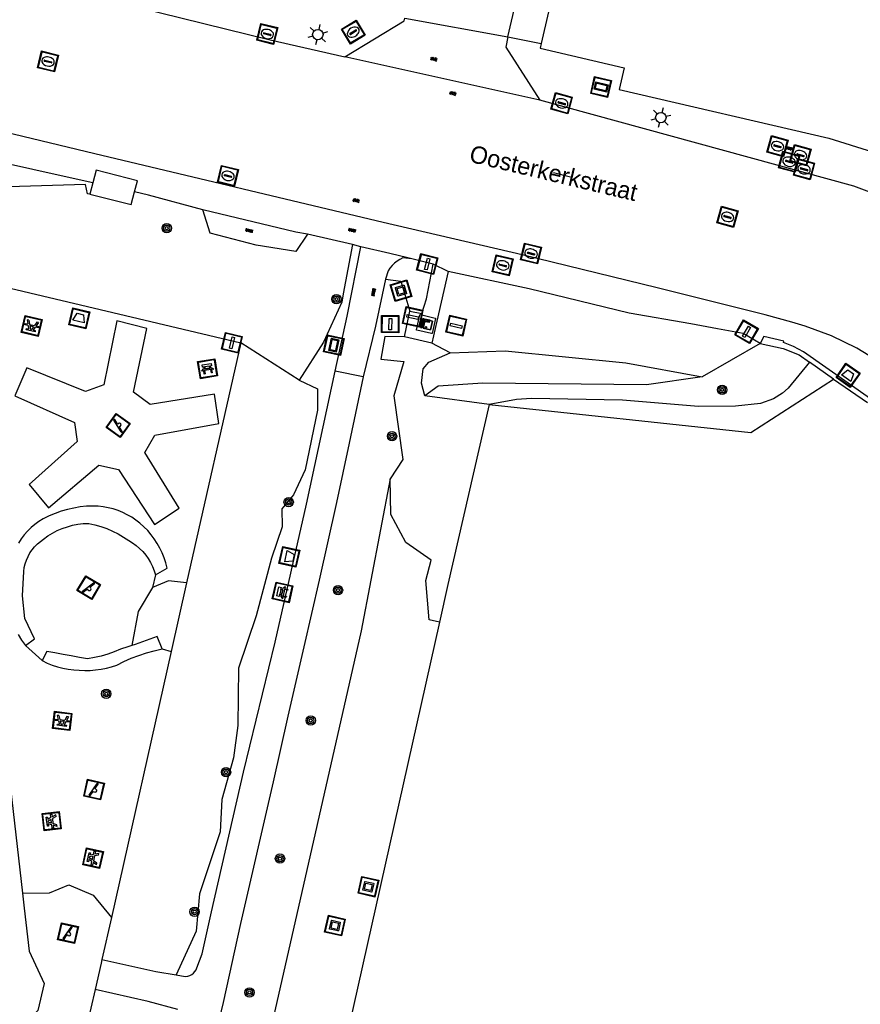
# Model space of a CAD drawing. Header units: metres. Extents: x 93870 to 95789, y 463036 to 464040.
# Tile 210 of 256: x 94529 to 94577, y 463694 to 463751. Entities that reach past the tile are written whole.
import ezdxf
from ezdxf.enums import TextEntityAlignment as Align

# ---------------------------------------------------------------- set-up
doc = ezdxf.new("R2010")
doc.units = ezdxf.units.M
doc.header["$LTSCALE"] = 25.4
for name, color, linetype in [('B_BEBOUWINGSGRENS_0', 1, 'Continuous'), ('B_OPSTAL_0', 1, 'Continuous'), ('G_GRENS_ALGEMEEN_0', 7, 'Continuous'), ('Q_AFVALBAK_0', 7, 'Continuous'), ('Q_BANK_0', 7, 'Continuous'), ('Q_BOOM_0', 3, 'Continuous'), ('Q_DAMWAND_0', 6, 'Continuous'), ('Q_GASKAST_0', 7, 'Continuous'), ('Q_INFORMATIEBORD_0', 7, 'Continuous'), ('Q_INSPECTIE_OF_RIOOLPUT_0', 253, 'Continuous'), ('Q_KOLK_0', 254, 'Continuous'), ('Q_KUNSTOBJECT_0', 7, 'Continuous'), ('Q_LICHTMAST_0', 2, 'Continuous'), ('Q_PICKNICKTAFEL_0', 7, 'Continuous'), ('Q_SPEELVOORZIENING_0', 45, 'Continuous'), ('Q_VERKEERSBORDPAAL_0', 40, 'Continuous'), ('Q_VLAGGENMAST_0', 191, 'Continuous'), ('Q_WATERLEIDINGPUT_0', 5, 'Continuous'), ('Q_WEGWIJZER_0', 7, 'Continuous'), ('Q_ZAND_ZOUTBAK_0', 7, 'Continuous'), ('S_GBKN_SYMBOOL_GV_GROOT_0', 7, 'Continuous'), ('S_GBKN_SYMBOOL_OV_GROOT_0', 7, 'Continuous'), ('T_CULTUURGRENS_0', 76, 'Continuous'), ('T_HEK_0', 57, 'Continuous'), ('V_WEGGRENS_0', 7, 'Continuous'), ('W_WATERGRENS_0', 5, 'Continuous'), ('Z_STRAATNAAM_0', 252, 'Continuous')]:
    doc.layers.add(name, color=color, linetype=linetype)
doc.layers.add('Q_PAAL_STEEN_0', color=7, linetype='Continuous', true_color=0xa97373)

# ---------------------------------------------------------------- blocks, each defined once
blk = doc.blocks.new('Q_AFVALBAK')
for points in [[(-0.5, 0.5), (0.5, 0.5), (0.5, -0.5), (-0.5, -0.5)], [(-0.336, 0.197), (0.331, 0.197), (0.19, -0.251), (-0.196, -0.251)]]:
    blk.add_lwpolyline(points, close=True)
blk.add_lwpolyline([(-0.442, 0.464), (0.438, 0.464, -0.414214), (0.459, 0.442), (0.459, -0.437, -0.414214), (0.438, -0.459), (-0.442, -0.459, -0.414214), (-0.463, -0.437), (-0.463, 0.442), (-0.463, 0.444), (-0.463, 0.446), (-0.463, 0.448), (-0.462, 0.45), (-0.461, 0.451), (-0.46, 0.453), (-0.459, 0.455), (-0.458, 0.456), (-0.457, 0.457), (-0.456, 0.459), (-0.454, 0.46), (-0.453, 0.461), (-0.451, 0.462), (-0.449, 0.462), (-0.447, 0.463), (-0.446, 0.463), (-0.444, 0.464), (-0.442, 0.464)], format="xyb")
blk = doc.blocks.new('Q_ZAND_ZOUTBAK')
for points in [[(-0.5, 0.5), (0.5, 0.5), (0.5, -0.5), (-0.5, -0.5)], [(-0.336, 0.197), (0.331, 0.197), (0.19, -0.251), (-0.196, -0.251)]]:
    blk.add_lwpolyline(points, close=True)
blk.add_lwpolyline([(-0.442, 0.464), (0.438, 0.464, -0.414214), (0.459, 0.442), (0.459, -0.437, -0.414214), (0.438, -0.459), (-0.442, -0.459, -0.414214), (-0.463, -0.437), (-0.463, 0.442), (-0.463, 0.444), (-0.463, 0.446), (-0.463, 0.448), (-0.462, 0.45), (-0.461, 0.451), (-0.46, 0.453), (-0.459, 0.455), (-0.458, 0.456), (-0.457, 0.457), (-0.456, 0.459), (-0.454, 0.46), (-0.453, 0.461), (-0.451, 0.462), (-0.449, 0.462), (-0.447, 0.463), (-0.446, 0.463), (-0.444, 0.464), (-0.442, 0.464)], format="xyb")
blk = doc.blocks.new('Q_INFORMATIEBORD')
for points in [[(-0.5, 0.5), (0.5, 0.5), (0.5, -0.5), (-0.5, -0.5)], [(-0.369, 0.22), (0.358, 0.22), (0.358, -0.214), (-0.369, -0.214)]]:
    blk.add_lwpolyline(points, close=True)
for points in [[(-0.442, 0.464), (0.438, 0.464, -0.414214), (0.459, 0.442), (0.459, -0.437, -0.414214), (0.438, -0.459), (-0.442, -0.459, -0.414214), (-0.463, -0.437), (-0.463, 0.442), (-0.463, 0.444), (-0.463, 0.446), (-0.463, 0.448), (-0.462, 0.45), (-0.461, 0.451), (-0.46, 0.453), (-0.459, 0.455), (-0.458, 0.456), (-0.457, 0.457), (-0.456, 0.459), (-0.454, 0.46), (-0.453, 0.461), (-0.451, 0.462), (-0.449, 0.462), (-0.447, 0.463), (-0.446, 0.463), (-0.444, 0.464), (-0.442, 0.464)], [(-0.287, 0.16), (0.281, 0.16, -0.414214), (0.303, 0.139), (0.303, -0.134, -0.414214), (0.281, -0.156), (-0.287, -0.156, -0.414214), (-0.308, -0.134), (-0.308, 0.139), (-0.308, 0.14), (-0.308, 0.142), (-0.307, 0.144), (-0.307, 0.146), (-0.306, 0.148), (-0.305, 0.149), (-0.304, 0.151), (-0.303, 0.152), (-0.302, 0.154), (-0.3, 0.155), (-0.299, 0.156), (-0.297, 0.157), (-0.296, 0.158), (-0.294, 0.159), (-0.292, 0.159), (-0.29, 0.16), (-0.288, 0.16), (-0.287, 0.16)]]:
    blk.add_lwpolyline(points, format="xyb")
blk = doc.blocks.new('Q_WEGWIJZER')
for points in [[(-0.5, 0.5), (0.5, 0.5), (0.5, -0.5), (-0.5, -0.5)], [(-0.369, 0.22), (0.358, 0.22), (0.358, -0.214), (-0.369, -0.214)]]:
    blk.add_lwpolyline(points, close=True)
for points in [[(-0.442, 0.464), (0.438, 0.464, -0.414214), (0.459, 0.442), (0.459, -0.437, -0.414214), (0.438, -0.459), (-0.442, -0.459, -0.414214), (-0.463, -0.437), (-0.463, 0.442), (-0.463, 0.444), (-0.463, 0.446), (-0.463, 0.448), (-0.462, 0.45), (-0.461, 0.451), (-0.46, 0.453), (-0.459, 0.455), (-0.458, 0.456), (-0.457, 0.457), (-0.456, 0.459), (-0.454, 0.46), (-0.453, 0.461), (-0.451, 0.462), (-0.449, 0.462), (-0.447, 0.463), (-0.446, 0.463), (-0.444, 0.464), (-0.442, 0.464)], [(-0.287, 0.16), (0.281, 0.16, -0.414214), (0.303, 0.139), (0.303, -0.134, -0.414214), (0.281, -0.156), (-0.287, -0.156, -0.414214), (-0.308, -0.134), (-0.308, 0.139), (-0.308, 0.14), (-0.308, 0.142), (-0.307, 0.144), (-0.307, 0.146), (-0.306, 0.148), (-0.305, 0.149), (-0.304, 0.151), (-0.303, 0.152), (-0.302, 0.154), (-0.3, 0.155), (-0.299, 0.156), (-0.297, 0.157), (-0.296, 0.158), (-0.294, 0.159), (-0.292, 0.159), (-0.29, 0.16), (-0.288, 0.16), (-0.287, 0.16)]]:
    blk.add_lwpolyline(points, format="xyb")
blk = doc.blocks.new('Q_GASKAST')
blk.add_lwpolyline([(-0.44, 0.461), (0.44, 0.461, -0.414214), (0.461, 0.44), (0.461, -0.44, -0.414214), (0.44, -0.461), (-0.44, -0.461, -0.414214), (-0.461, -0.44), (-0.461, 0.44), (-0.461, 0.441), (-0.461, 0.443), (-0.461, 0.445), (-0.46, 0.447), (-0.459, 0.449), (-0.458, 0.45), (-0.457, 0.452), (-0.456, 0.453), (-0.455, 0.455), (-0.454, 0.456), (-0.452, 0.457), (-0.451, 0.458), (-0.449, 0.459), (-0.447, 0.46), (-0.445, 0.46), (-0.444, 0.461), (-0.442, 0.461), (-0.44, 0.461)], format="xyb")
blk.add_lwpolyline([(-0.44, 0.461), (0.44, 0.461, -0.414214), (0.461, 0.44), (0.461, -0.44, -0.414214), (0.44, -0.461), (-0.44, -0.461, -0.414214), (-0.461, -0.44), (-0.461, 0.44), (-0.461, 0.441), (-0.461, 0.443), (-0.461, 0.445), (-0.46, 0.447), (-0.459, 0.449), (-0.458, 0.45), (-0.457, 0.452), (-0.456, 0.453), (-0.455, 0.455), (-0.454, 0.456), (-0.452, 0.457), (-0.451, 0.458), (-0.449, 0.459), (-0.447, 0.46), (-0.445, 0.46), (-0.444, 0.461), (-0.442, 0.461), (-0.44, 0.461)], format="xyb")
for points in [[(-0.26, 0.261), (0.252, 0.261), (0.252, 0.185), (-0.26, 0.185)], [(-0.26, 0.261), (-0.26, 0.185), (0.252, 0.185), (0.252, 0.261)], [(-0.26, 0.104), (0.252, 0.104), (0.252, -0.335), (-0.26, -0.335)], [(-0.26, 0.104), (-0.26, -0.335), (0.252, -0.335), (0.252, 0.104)]]:
    blk.add_lwpolyline(points, close=True)
blk.add_circle((-0.175, -0.037), 0.0354)
blk.add_circle((-0.175, -0.037), 0.0354)
blk = doc.blocks.new('Q_LICHTMAST')
for points in [[(0, 0.3), (0, 0.6)], [(-0.26, 0.15), (-0.52, 0.3)], [(0.26, 0.15), (0.52, 0.3)], [(-0.26, -0.15), (-0.52, -0.3)], [(0, -0.3), (0, -0.6)], [(0.26, -0.15), (0.52, -0.3)]]:
    blk.add_lwpolyline(points)
blk.add_circle((0, 0), 0.3)
blk = doc.blocks.new('Q_VERKEERSBORDPAAL')
for points in [[(-0.5, 0.5), (0.5, 0.5), (0.5, -0.5), (-0.5, -0.5)], [(-0.08, 0.333), (0.071, 0.333), (0.071, -0.329), (-0.08, -0.329)]]:
    blk.add_lwpolyline(points, close=True)
blk.add_lwpolyline([(-0.442, 0.464), (0.438, 0.464, -0.414214), (0.459, 0.442), (0.459, -0.437, -0.414214), (0.438, -0.459), (-0.442, -0.459, -0.414214), (-0.463, -0.437), (-0.463, 0.442), (-0.463, 0.444), (-0.463, 0.446), (-0.463, 0.448), (-0.462, 0.45), (-0.461, 0.451), (-0.46, 0.453), (-0.459, 0.455), (-0.458, 0.456), (-0.457, 0.457), (-0.456, 0.459), (-0.454, 0.46), (-0.453, 0.461), (-0.451, 0.462), (-0.449, 0.462), (-0.447, 0.463), (-0.446, 0.463), (-0.444, 0.464), (-0.442, 0.464)], format="xyb")
blk = doc.blocks.new('Q_VLAGGENMAST')
for points in [[(-0.5, 0.5), (0.5, 0.5), (0.5, -0.5), (-0.5, -0.5)], [(-0.08, 0.333), (0.071, 0.333), (0.071, -0.329), (-0.08, -0.329)]]:
    blk.add_lwpolyline(points, close=True)
blk.add_lwpolyline([(-0.442, 0.464), (0.438, 0.464, -0.414214), (0.459, 0.442), (0.459, -0.437, -0.414214), (0.438, -0.459), (-0.442, -0.459, -0.414214), (-0.463, -0.437), (-0.463, 0.442), (-0.463, 0.444), (-0.463, 0.446), (-0.463, 0.448), (-0.462, 0.45), (-0.461, 0.451), (-0.46, 0.453), (-0.459, 0.455), (-0.458, 0.456), (-0.457, 0.457), (-0.456, 0.459), (-0.454, 0.46), (-0.453, 0.461), (-0.451, 0.462), (-0.449, 0.462), (-0.447, 0.463), (-0.446, 0.463), (-0.444, 0.464), (-0.442, 0.464)], format="xyb")
blk = doc.blocks.new('Q_PAAL_STEEN')
for points in [[(-0.5, 0.5), (0.5, 0.5), (0.5, -0.5), (-0.5, -0.5)], [(-0.08, 0.333), (0.071, 0.333), (0.071, -0.329), (-0.08, -0.329)]]:
    blk.add_lwpolyline(points, close=True)
blk.add_lwpolyline([(-0.442, 0.464), (0.438, 0.464, -0.414214), (0.459, 0.442), (0.459, -0.437, -0.414214), (0.438, -0.459), (-0.442, -0.459, -0.414214), (-0.463, -0.437), (-0.463, 0.442), (-0.463, 0.444), (-0.463, 0.446), (-0.463, 0.448), (-0.462, 0.45), (-0.461, 0.451), (-0.46, 0.453), (-0.459, 0.455), (-0.458, 0.456), (-0.457, 0.457), (-0.456, 0.459), (-0.454, 0.46), (-0.453, 0.461), (-0.451, 0.462), (-0.449, 0.462), (-0.447, 0.463), (-0.446, 0.463), (-0.444, 0.464), (-0.442, 0.464)], format="xyb")
blk = doc.blocks.new('Q_WATERLEIDINGPUT')
blk.add_lwpolyline([(-0.5, 0.5), (0.5, 0.5), (0.5, -0.5), (-0.5, -0.5)], close=True)
for points in [[(-0.442, 0.464), (0.438, 0.464, -0.414214), (0.459, 0.442), (0.459, -0.437, -0.414214), (0.438, -0.459), (-0.442, -0.459, -0.414214), (-0.463, -0.437), (-0.463, 0.442), (-0.463, 0.444), (-0.463, 0.446), (-0.463, 0.448), (-0.462, 0.45), (-0.461, 0.451), (-0.46, 0.453), (-0.459, 0.455), (-0.458, 0.456), (-0.457, 0.457), (-0.456, 0.459), (-0.454, 0.46), (-0.453, 0.461), (-0.451, 0.462), (-0.449, 0.462), (-0.447, 0.463), (-0.446, 0.463), (-0.444, 0.464), (-0.442, 0.464)], [(-0.345, 0.105, 0.380426), (-0.276, -0.18)], [(-0.008, 0.266, 0.240218), (-0.345, 0.105)], [(-0.194, 0.045, 0.853344), (-0.194, -0.032)], [(0.331, 0.111, 0.240191), (-0.008, 0.266)], [(0.185, -0.032, 0.849746), (0.185, 0.045)], [(0.267, -0.176, 0.380426), (0.331, 0.111)], [(-0.276, -0.18, 0.148452), (0.012, -0.257)], [(0.012, -0.257, 0.131742), (0.267, -0.176)]]:
    blk.add_lwpolyline(points, format="xyb")
for points in [[(-0.194, 0.045), (0.185, 0.045)], [(0.185, -0.032), (-0.194, -0.032)]]:
    blk.add_lwpolyline(points)
blk = doc.blocks.new('Q_KOLK')
blk.add_lwpolyline([(-0.5, 0.5), (0.5, 0.5), (0.5, -0.5), (-0.5, -0.5)], close=True)
for points in [[(-0.442, 0.464), (0.438, 0.464, -0.414214), (0.459, 0.442), (0.459, -0.437, -0.414214), (0.438, -0.459), (-0.442, -0.459, -0.414214), (-0.463, -0.437), (-0.463, 0.442, -0.414214), (-0.442, 0.464)], [(-0.345, 0.105, 0.380426), (-0.276, -0.18)], [(-0.008, 0.266, 0.240218), (-0.345, 0.105)], [(-0.194, 0.045, 0.853344), (-0.194, -0.032)], [(0.331, 0.111, 0.240191), (-0.008, 0.266)], [(0.185, -0.032, 0.849746), (0.185, 0.045)], [(0.267, -0.176, 0.380426), (0.331, 0.111)], [(-0.276, -0.18, 0.148452), (0.012, -0.257)], [(0.012, -0.257, 0.131742), (0.267, -0.176)]]:
    blk.add_lwpolyline(points, format="xyb")
for points in [[(-0.194, 0.045), (0.185, 0.045)], [(0.185, -0.032), (-0.194, -0.032)]]:
    blk.add_lwpolyline(points)
blk = doc.blocks.new('Q_INSPECTIE_OF_RIOOLPUT')
blk.add_lwpolyline([(-0.5, 0.5), (0.5, 0.5), (0.5, -0.5), (-0.5, -0.5)], close=True)
for points in [[(-0.442, 0.464), (0.438, 0.464, -0.414214), (0.459, 0.442), (0.459, -0.437, -0.414214), (0.438, -0.459), (-0.442, -0.459, -0.414214), (-0.463, -0.437), (-0.463, 0.442), (-0.463, 0.444), (-0.463, 0.446), (-0.463, 0.448), (-0.462, 0.45), (-0.461, 0.451), (-0.46, 0.453), (-0.459, 0.455), (-0.458, 0.456), (-0.457, 0.457), (-0.456, 0.459), (-0.454, 0.46), (-0.453, 0.461), (-0.451, 0.462), (-0.449, 0.462), (-0.447, 0.463), (-0.446, 0.463), (-0.444, 0.464), (-0.442, 0.464)], [(-0.345, 0.105, 0.380426), (-0.276, -0.18)], [(-0.008, 0.266, 0.240218), (-0.345, 0.105)], [(-0.194, 0.045, 0.853344), (-0.194, -0.032)], [(0.331, 0.111, 0.240191), (-0.008, 0.266)], [(0.185, -0.032, 0.849746), (0.185, 0.045)], [(0.267, -0.176, 0.380426), (0.331, 0.111)], [(-0.276, -0.18, 0.148452), (0.012, -0.257)], [(0.012, -0.257, 0.131742), (0.267, -0.176)]]:
    blk.add_lwpolyline(points, format="xyb")
for points in [[(-0.194, 0.045), (0.185, 0.045)], [(0.185, -0.032), (-0.194, -0.032)]]:
    blk.add_lwpolyline(points)
blk = doc.blocks.new('Q_BANK')
blk.add_lwpolyline([(-0.5, 0.5), (0.5, 0.5), (0.5, -0.5), (-0.5, -0.5)], close=True)
blk.add_lwpolyline([(-0.442, 0.464), (0.438, 0.464, -0.414214), (0.459, 0.442), (0.459, -0.437, -0.414214), (0.438, -0.459), (-0.442, -0.459, -0.414214), (-0.463, -0.437), (-0.463, 0.442), (-0.463, 0.444), (-0.463, 0.446), (-0.463, 0.448), (-0.462, 0.45), (-0.461, 0.451), (-0.46, 0.453), (-0.459, 0.455), (-0.458, 0.456), (-0.457, 0.457), (-0.456, 0.459), (-0.454, 0.46), (-0.453, 0.461), (-0.451, 0.462), (-0.449, 0.462), (-0.447, 0.463), (-0.446, 0.463), (-0.444, 0.464), (-0.442, 0.464)], format="xyb")
for points in [[(-0.267, 0.022), (-0.366, -0.078)], [(-0.18, 0.132), (-0.267, 0.132), (-0.267, 0.276)], [(-0.267, 0.276), (0.258, 0.276), (0.258, 0.132), (0.173, 0.132)], [(-0.18, 0.022), (-0.267, 0.022)], [(-0.267, 0.022), (-0.18, 0.022)], [(-0.18, 0.022), (-0.18, 0.132)], [(-0.18, 0.132), (-0.144, 0.132)], [(-0.144, 0.132), (-0.144, 0.022)], [(0.131, 0.132), (-0.144, 0.132)], [(0.131, 0.022), (-0.144, 0.022)], [(-0.144, 0.022), (0.131, 0.022)], [(0.131, 0.022), (-0.144, 0.022)], [(-0.144, 0.022), (0.131, 0.022)], [(-0.144, 0.022), (0.131, 0.022)], [(0.131, 0.022), (0.131, 0.132)], [(0.131, 0.132), (0.173, 0.132)], [(0.173, 0.132), (0.173, 0.022)], [(0.173, 0.022), (0.255, 0.022)], [(0.173, 0.022), (0.255, 0.022)], [(0.255, 0.022), (0.357, -0.078)], [(-0.236, -0.078), (-0.366, -0.078)], [(-0.192, -0.078), (-0.192, -0.27), (-0.236, -0.27), (-0.236, -0.078)], [(-0.236, -0.078), (-0.192, -0.078)], [(0.183, -0.078), (-0.192, -0.078)], [(0.226, -0.078), (0.226, -0.268), (0.183, -0.268), (0.183, -0.078)], [(0.183, -0.078), (0.226, -0.078)], [(0.357, -0.078), (0.226, -0.078)]]:
    blk.add_lwpolyline(points)
blk = doc.blocks.new('Q_KUNSTOBJECT')
for points in [[(-0.5, 0.5), (0.5, 0.5), (0.5, -0.5), (-0.5, -0.5)], [(-0.184, 0.184), (0.177, 0.184), (0.177, -0.178), (-0.184, -0.178)]]:
    blk.add_lwpolyline(points, close=True)
for points in [[(-0.442, 0.464), (0.438, 0.464, -0.414214), (0.459, 0.442), (0.459, -0.437, -0.414214), (0.438, -0.459), (-0.442, -0.459, -0.414214), (-0.463, -0.437), (-0.463, 0.442), (-0.463, 0.444), (-0.463, 0.446), (-0.463, 0.448), (-0.462, 0.45), (-0.461, 0.451), (-0.46, 0.453), (-0.459, 0.455), (-0.458, 0.456), (-0.457, 0.457), (-0.456, 0.459), (-0.454, 0.46), (-0.453, 0.461), (-0.451, 0.462), (-0.449, 0.462), (-0.447, 0.463), (-0.446, 0.463), (-0.444, 0.464), (-0.442, 0.464)], [(-0.245, 0.267), (0.236, 0.267, -0.414214), (0.257, 0.245), (0.257, -0.239, -0.414214), (0.236, -0.261), (-0.245, -0.261, -0.414214), (-0.266, -0.239), (-0.266, 0.245, -0.414214), (-0.245, 0.267)]]:
    blk.add_lwpolyline(points, format="xyb")
blk = doc.blocks.new('Q_PICKNICKTAFEL')
blk.add_lwpolyline([(-0.5, 0.5), (0.5, 0.5), (0.5, -0.5), (-0.5, -0.5)], close=True)
blk.add_lwpolyline([(-0.442, 0.464), (0.438, 0.464, -0.414214), (0.459, 0.442), (0.459, -0.437, -0.414214), (0.438, -0.459), (-0.442, -0.459, -0.414214), (-0.463, -0.437), (-0.463, 0.442), (-0.463, 0.444), (-0.463, 0.446), (-0.463, 0.448), (-0.462, 0.45), (-0.461, 0.451), (-0.46, 0.453), (-0.459, 0.455), (-0.458, 0.456), (-0.457, 0.457), (-0.456, 0.459), (-0.454, 0.46), (-0.453, 0.461), (-0.451, 0.462), (-0.449, 0.462), (-0.447, 0.463), (-0.446, 0.463), (-0.444, 0.464), (-0.442, 0.464)], format="xyb")
for points in [[(-0.246, -0.058), (-0.408, -0.058), (-0.408, 0.021)], [(-0.408, 0.021), (-0.214, 0.021)], [(-0.136, 0.213), (-0.267, 0.213), (-0.267, 0.284)], [(-0.267, 0.284), (0.257, 0.284), (0.257, 0.213), (0.127, 0.213)], [(-0.214, 0.021), (-0.136, 0.213)], [(-0.115, 0.021), (-0.035, 0.213)], [(-0.115, 0.021), (0.107, 0.021)], [(0.025, 0.213), (-0.035, 0.213)], [(0.107, 0.021), (0.025, 0.213)], [(0.206, 0.021), (0.127, 0.213)], [(0.206, 0.021), (0.4, 0.021), (0.4, -0.058), (0.239, -0.058)], [(-0.336, -0.28), (-0.246, -0.058)], [(-0.336, -0.28), (-0.24, -0.279)], [(-0.24, -0.279), (-0.148, -0.058)], [(0.141, -0.058), (-0.148, -0.058)], [(0.234, -0.277), (0.141, -0.058)], [(0.234, -0.277), (0.33, -0.277)], [(0.33, -0.277), (0.239, -0.058)]]:
    blk.add_lwpolyline(points)
blk = doc.blocks.new('Q_SPEELVOORZIENING')
blk.add_lwpolyline([(-0.5, 0.5), (0.5, 0.5), (0.5, -0.5), (-0.5, -0.5)], close=True)
for points in [[(-0.442, 0.464), (0.438, 0.464, -0.414214), (0.459, 0.442), (0.459, -0.437, -0.414214), (0.438, -0.459), (-0.442, -0.459, -0.414214), (-0.463, -0.437), (-0.463, 0.442), (-0.463, 0.444), (-0.463, 0.446), (-0.463, 0.448), (-0.462, 0.45), (-0.461, 0.451), (-0.46, 0.453), (-0.459, 0.455), (-0.458, 0.456), (-0.457, 0.457), (-0.456, 0.459), (-0.454, 0.46), (-0.453, 0.461), (-0.451, 0.462), (-0.449, 0.462), (-0.447, 0.463), (-0.446, 0.463), (-0.444, 0.464), (-0.442, 0.464)], [(-0.363, 0.198, 1.168313), (-0.386, 0.141)], [(-0.087, 0.021, 0.778987), (-0.04, -0.167)], [(-0.04, -0.167, 0.508825), (0.056, -0.036)], [(0.355, -0.156, 1.031322), (0.378, -0.1)]]:
    blk.add_lwpolyline(points, format="xyb")
for points in [[(-0.386, 0.141), (-0.087, 0.021)], [(-0.363, 0.198), (0.378, -0.1)], [(0.056, -0.036), (0.355, -0.156)]]:
    blk.add_lwpolyline(points)
blk = doc.blocks.new('Q_BOOM')
for radius in [0.27, 0.18, 0.09]:
    blk.add_circle((0, 0), radius)
blk = doc.blocks.new('S_GBKN_SYMBOOL_OV_GROOT')
for points in [[(-0.21875, 0.0625), (0.21875, 0.0625)], [(-0.21875, 0), (0.21875, 0)], [(-0.1875, 0.0625), (-0.1875, 0)], [(-0.125, 0.09375), (-0.125, 0.0625)], [(-0.125, 0), (-0.125, -0.0625)], [(-0.0625, 0.0625), (-0.0625, 0)], [(0, 0.09375), (0, 0.0625)], [(0, 0), (0, -0.0625)], [(0.0625, 0.0625), (0.0625, 0)], [(0.125, 0.09375), (0.125, 0.0625)], [(0.125, 0), (0.125, -0.0625)], [(0.1875, 0.0625), (0.1875, 0)], [(-0.21875, -0.0625), (0.21875, -0.0625)], [(-0.1875, -0.0625), (-0.1875, -0.09375)], [(-0.0625, -0.0625), (-0.0625, -0.09375)], [(0.0625, -0.0625), (0.0625, -0.09375)], [(0.1875, -0.0625), (0.1875, -0.09375)]]:
    blk.add_lwpolyline(points)
blk = doc.blocks.new('S_GBKN_SYMBOOL_GV_GROOT')
for points in [[(-0.1875, 0.03125), (-0.09375, 0.09375)], [(-0.1875, -0.0625), (0.0625, 0.09375)], [(-0.1875, 0.09375), (0.125, -0.09375)], [(-0.1875, 0), (-0.03125, -0.09375)], [(-0.125, -0.09375), (0.1875, 0.09375)], [(-0.0625, 0.09375), (0.1875, -0.0625)], [(0.03125, -0.09375), (0.1875, 0)], [(0.09375, 0.09375), (0.1875, 0.03125)]]:
    blk.add_lwpolyline(points)

msp = doc.modelspace()

# ---------------------------------------------------------------- linework, layer by layer
at = {"layer": 'B_BEBOUWINGSGRENS_0'}
for points in [[(94570.189, 463761.62), (94562.02, 463763.5), (94560.79, 463758.24), (94559.61, 463758.22), (94558.92, 463755.3), (94559.99, 463754.8), (94558.823, 463749.797)], [(94558.823, 463749.797), (94558.76, 463749.52), (94563.61, 463748.39), (94563.32, 463747.14), (94575.44, 463744.33), (94577.96, 463743.54), (94580.86, 463741.84), (94583.794, 463739.808)], [(94535.356, 463741.218), (94535.527, 463741.865), (94533.146, 463742.484), (94532.951, 463741.749)]]:
    msp.add_lwpolyline(points, dxfattribs=at)
at = {"layer": 'B_OPSTAL_0'}
msp.add_line((94532.951, 463741.749), (94532.777, 463741.095), dxfattribs=at)
msp.add_lwpolyline([(94532.777, 463741.095), (94535.164, 463740.496), (94535.356, 463741.218)], dxfattribs=at)
at = {"layer": 'G_GRENS_ALGEMEEN_0'}
for p, q in [((94550.933, 463732.855), (94551.248, 463734.342)), ((94552.512, 463732.492), (94550.933, 463732.855)), ((94575.708, 463730.417), (94574.318, 463731.385)), ((94536.57, 463719.104), (94536.385, 463718.372)), ((94530.026, 463714.156), (94529.056, 463715.029))]:
    msp.add_line(p, q, dxfattribs=at)
for points in [[(94545.331, 463738.776), (94544.67, 463737.784), (94542.368, 463738.146), (94539.725, 463738.833), (94539.294, 463740.181)], [(94551.248, 463734.342), (94551.943, 463734.198), (94552.204, 463735.043), (94552.601, 463737.04)], [(94553.462, 463736.624), (94552.802, 463733.753), (94552.512, 463732.492)], [(94571.46, 463732.47), (94572.802, 463732.181), (94573.711, 463731.808), (94574.318, 463731.385)], [(94536.385, 463718.372), (94535.571, 463716.999), (94535.204, 463715.033)], [(94528.892, 463700.734), (94530.438, 463700.745), (94531.568, 463701.215), (94532.967, 463700.613), (94534.018, 463699.333)]]:
    msp.add_lwpolyline(points, dxfattribs=at)
at = {"layer": 'Q_DAMWAND_0'}
msp.add_line((94552.959, 463716.387), (94539.98, 463658.53), dxfattribs=at)
for points in [[(94555.82, 463728.95), (94570.92, 463727.33), (94575.708, 463730.417)], [(94555.82, 463728.95), (94553.444, 463718.549), (94552.959, 463716.387)]]:
    msp.add_lwpolyline(points, dxfattribs=at)
at = {"layer": 'T_CULTUURGRENS_0'}
for p, q in [((94544.865, 463730.358), (94541.483, 463732.51)), ((94553.577, 463731.922), (94552.512, 463732.492)), ((94571.46, 463732.47), (94568.12, 463730.54)), ((94555.82, 463728.95), (94552.109, 463729.454)), ((94536.941, 463714.833), (94537.465, 463714.693))]:
    msp.add_line(p, q, dxfattribs=at)
for points in [[(94532.777, 463741.095), (94532.63, 463741.117), (94532.523, 463741.656), (94528.722, 463741.531), (94527.101, 463741.52), (94526.192, 463740.828), (94525.139, 463736.381)], [(94547.943, 463738.176), (94547.4, 463735.341), (94547.321, 463734.849), (94546.264, 463732.54), (94544.865, 463730.358)], [(94549.844, 463736.175), (94550.723, 463736.073), (94551.248, 463734.342)], [(94550.933, 463732.855), (94549.798, 463732.866), (94549.578, 463731.557), (94550.903, 463731.435), (94550.314, 463729.437), (94550.848, 463725.763), (94550.11, 463724.648)], [(94552.109, 463729.454), (94551.927, 463730.179), (94552.019, 463731.007), (94552.34, 463731.399), (94553.577, 463731.922)], [(94553.577, 463731.922), (94556.74, 463732.052), (94563.706, 463731.356), (94568.12, 463730.54)], [(94574.318, 463731.385), (94573.083, 463729.892), (94572.752, 463729.608), (94572.245, 463729.277), (94571.487, 463729), (94570.052, 463728.846), (94567.917, 463728.829), (94563.526, 463729.198), (94558.277, 463729.291), (94557.397, 463729.23), (94555.82, 463728.95)], [(94568.12, 463730.54), (94564.91, 463730.08), (94555.46, 463730.17), (94552.88, 463730.01), (94552.109, 463729.454)], [(94544.865, 463730.358), (94545.921, 463729.85), (94545.91, 463728.615), (94545.197, 463725.183), (94544.538, 463723.721), (94543.857, 463722.915), (94543.871, 463721.882), (94543.262, 463720.08), (94542.369, 463716.753), (94541.351, 463713.716), (94541.318, 463710.408), (94541.068, 463708.546), (94540.4, 463706.131), (94540.295, 463704.269), (94539.101, 463700.7), (94538.917, 463698.543), (94537.766, 463696.016)], [(94550.11, 463724.648), (94548.44, 463715.88), (94543.36, 463693.51), (94541.06, 463682.24), (94536.05, 463663.22), (94535.26, 463659.01), (94535.38, 463657.2)], [(94552.959, 463716.387), (94552.357, 463716.518), (94552.162, 463718.793), (94552.482, 463719.968), (94551.018, 463720.969), (94550.153, 463722.586), (94550.11, 463724.648)], [(94536.57, 463719.104), (94537.233, 463719.496), (94537.157, 463719.795), (94537.062, 463720.088), (94536.948, 463720.375), (94536.816, 463720.653), (94536.665, 463720.923), (94536.497, 463721.181), (94536.313, 463721.429), (94536.113, 463721.663), (94535.898, 463721.884), (94535.669, 463722.091), (94535.437, 463722.271), (94535.192, 463722.435), (94534.938, 463722.582), (94534.673, 463722.711), (94534.401, 463722.821), (94534.121, 463722.913), (94533.836, 463722.985), (94533.547, 463723.038), (94533.255, 463723.07), (94532.961, 463723.083), (94532.587, 463723.068), (94532.214, 463723.03), (94531.844, 463722.97), (94531.478, 463722.888), (94531.118, 463722.784), (94530.765, 463722.658), (94530.42, 463722.512), (94530.084, 463722.345), (94529.838, 463722.193), (94529.604, 463722.023), (94529.384, 463721.836), (94529.179, 463721.632), (94528.989, 463721.414), (94528.817, 463721.181), (94528.663, 463720.937)], [(94529.056, 463715.029), (94529.574, 463715.422), (94529.024, 463716.594), (94528.889, 463717.899), (94528.963, 463719.308), (94528.993, 463719.532), (94529.044, 463719.753), (94529.114, 463719.968), (94529.205, 463720.175), (94529.314, 463720.373), (94529.441, 463720.56), (94529.584, 463720.735), (94529.744, 463720.896), (94529.917, 463721.041), (94530.103, 463721.17), (94530.355, 463721.354), (94530.62, 463721.519), (94530.896, 463721.664), (94531.182, 463721.788), (94531.477, 463721.891), (94531.779, 463721.972), (94532.085, 463722.03), (94532.395, 463722.066), (94532.707, 463722.078), (94533.061, 463721.999), (94533.409, 463721.899), (94533.75, 463721.778), (94534.084, 463721.635), (94534.407, 463721.473), (94534.721, 463721.29), (94535.022, 463721.089), (94535.243, 463720.955), (94535.453, 463720.803), (94535.649, 463720.635), (94535.832, 463720.452), (94535.999, 463720.255), (94536.15, 463720.045), (94536.283, 463719.823), (94536.398, 463719.591), (94536.494, 463719.351), (94536.57, 463719.104)], [(94538.358, 463718.649), (94537.314, 463718.759), (94536.385, 463718.372)], [(94528.63, 463715.659), (94528.835, 463715.339), (94529.056, 463715.029)], [(94536.941, 463714.833), (94536.657, 463715.543), (94536.238, 463715.39), (94535.817, 463715.241), (94535.395, 463715.096), (94535.204, 463715.033)], [(94535.204, 463715.033), (94534.971, 463714.955), (94534.546, 463714.819), (94534.179, 463714.669), (94533.804, 463714.537), (94533.423, 463714.425), (94533.037, 463714.333), (94532.647, 463714.261), (94532.174, 463714.344), (94531.701, 463714.428), (94531.229, 463714.515), (94530.757, 463714.603), (94530.285, 463714.693), (94530.026, 463714.156)], [(94530.026, 463714.156), (94530.313, 463714.018), (94530.609, 463713.9), (94530.911, 463713.801), (94531.22, 463713.722), (94531.533, 463713.664), (94531.849, 463713.626), (94532.167, 463713.609), (94532.481, 463713.593), (94532.795, 463713.596), (94533.108, 463713.618), (94533.42, 463713.659), (94533.728, 463713.718), (94534.033, 463713.796), (94534.332, 463713.892), (94534.745, 463714.104), (94535.168, 463714.294), (94535.6, 463714.462), (94536.041, 463714.609), (94536.488, 463714.732), (94536.941, 463714.833)]]:
    msp.add_lwpolyline(points, dxfattribs=at)
at = {"layer": 'T_HEK_0'}
for p, q in [((94550.96, 463751.26), (94556.91, 463750.18)), ((94556.91, 463750.18), (94558.823, 463749.797)), ((94525.139, 463736.381), (94541.483, 463732.51)), ((94541.483, 463732.51), (94538.358, 463718.649)), ((94538.358, 463718.649), (94537.465, 463714.693)), ((94537.465, 463714.693), (94534.018, 463699.333)), ((94534.018, 463699.333), (94533.474, 463696.905)), ((94533.08, 463695.178), (94531.62, 463688.777))]:
    msp.add_line(p, q, dxfattribs=at)
msp.add_lwpolyline([(94533.474, 463696.905), (94533.426, 463696.693), (94533.08, 463695.178)], dxfattribs=at)
at = {"layer": 'V_WEGGRENS_0'}
for p, q in [((94558.74, 463746.52), (94547.49, 463749.01)), ((94547.943, 463738.176), (94545.331, 463738.776)), ((94548.418, 463738.058), (94547.943, 463738.176)), ((94552.601, 463737.04), (94551.362, 463737.358)), ((94553.462, 463736.624), (94552.601, 463737.04)), ((94571.679, 463732.869), (94571.46, 463732.47)), ((94548.558, 463730.55), (94546.944, 463730.875)), ((94539.973, 463729.549), (94536.265, 463728.949))]:
    msp.add_line(p, q, dxfattribs=at)
for points in [[(94556.91, 463750.18), (94559.1, 463759.57), (94560.04, 463759.59), (94560.955, 463763.411), (94561.116, 463763.691), (94561.329, 463763.934), (94561.585, 463764.131), (94561.875, 463764.275), (94562.187, 463764.359), (94562.509, 463764.381), (94569.03, 463762.904), (94569.574, 463762.638), (94569.98, 463762.188), (94570.189, 463761.62)], [(94512.602, 463757.536), (94543.185, 463750), (94547.49, 463749.01)], [(94547.49, 463749.01), (94550.92, 463751.09), (94550.96, 463751.26)], [(94556.91, 463750.18), (94556.785, 463749.582), (94558.74, 463746.52)], [(94579.13, 463730.933), (94577.046, 463732.208), (94575.584, 463732.908), (94574.063, 463733.471), (94573.297, 463733.708), (94571.747, 463734.121), (94565.522, 463735.686), (94557.729, 463737.579), (94549.703, 463739.453), (94533.069, 463743.421), (94525.773, 463745.171), (94520.008, 463746.586), (94514.054, 463747.987), (94510.985, 463748.722)], [(94584.115, 463737.287), (94582.12, 463738.7), (94578.98, 463740.76), (94576.87, 463741.551), (94558.74, 463746.52)], [(94532.951, 463741.749), (94532.5, 463741.849), (94526.444, 463743.193)], [(94539.294, 463740.181), (94536.168, 463741.039), (94535.356, 463741.218)], [(94545.331, 463738.776), (94544.659, 463738.891), (94539.294, 463740.181)], [(94546.944, 463730.875), (94547.634, 463734.051), (94548.418, 463738.058)], [(94551.362, 463737.358), (94551.132, 463737.417), (94550.085, 463737.664), (94548.418, 463738.058)], [(94551.362, 463737.358), (94550.843, 463737.411), (94550.671, 463737.324), (94550.51, 463737.22), (94550.36, 463737.1), (94550.223, 463736.965), (94550.1, 463736.816), (94549.994, 463736.656), (94549.844, 463736.175)], [(94524.847, 463736.45), (94525.354, 463731.588), (94526.215, 463724.103), (94526.606, 463720.678), (94527.649, 463711.518), (94528.892, 463700.734)], [(94549.844, 463736.175), (94549.272, 463733.463), (94548.558, 463730.55)], [(94569.002, 463733.316), (94567.464, 463733.599), (94563.902, 463734.21), (94558.126, 463735.629), (94553.462, 463736.624)], [(94536.265, 463728.949), (94535.3, 463729.65), (94536.072, 463733.338), (94534.341, 463733.767), (94533.579, 463730.087), (94532.518, 463729.702), (94529.141, 463731.065), (94528.443, 463729.451), (94531.89, 463727.908), (94532.048, 463726.813), (94529.27, 463724.323), (94530.394, 463722.986), (94533.296, 463725.435), (94534.426, 463725.198), (94536.515, 463722.022), (94537.94, 463722.956), (94535.954, 463726.182), (94536.526, 463727.172), (94540.23, 463727.842), (94539.973, 463729.549)], [(94571.46, 463732.47), (94570.489, 463733.042), (94569.002, 463733.316)], [(94577.835, 463729.282), (94573.964, 463731.991), (94573.401, 463732.291), (94572.808, 463732.527), (94572.826, 463732.605), (94571.679, 463732.869)], [(94537.766, 463696.016), (94538.057, 463695.969), (94538.178, 463695.938), (94538.302, 463695.93), (94538.426, 463695.943), (94538.545, 463695.979), (94538.656, 463696.035), (94538.756, 463696.11), (94538.84, 463696.201), (94538.907, 463696.307), (94538.954, 463696.422), (94539.251, 463697.233), (94539.79, 463699.659), (94541.638, 463707.722), (94543.473, 463715.22), (94545.287, 463723.2), (94546.944, 463730.875)], [(94548.558, 463730.55), (94547.751, 463726.705), (94547.015, 463723.288), (94546.004, 463718.811), (94545.136, 463714.946), (94544.207, 463710.949), (94543.35, 463707.169), (94541.476, 463698.99), (94540.476, 463694.422), (94539.249, 463689.36)], [(94528.892, 463700.734), (94528.992, 463699.865), (94529.267, 463697.388)], [(94529.267, 463697.388), (94530.131, 463695.51), (94529.771, 463693.956), (94528.527, 463692.775), (94527.819, 463689.663), (94529.184, 463689.333)], [(94533.474, 463696.905), (94536.584, 463696.208), (94537.766, 463696.016)], [(94537.845, 463694.018), (94536.141, 463694.48), (94533.08, 463695.178)]]:
    msp.add_lwpolyline(points, dxfattribs=at)
at = {"layer": 'W_WATERGRENS_0'}
msp.add_line((94575.708, 463730.417), (94577.66, 463729.059), dxfattribs=at)
at = {"layer": 'Z_STRAATNAAM_0'}
msp.add_line((94559.547, 463742.332), (94560.52, 463742.1), dxfattribs=at)

# ---------------------------------------------------------------- block references
at = {"layer": 'Q_AFVALBAK_0'}
for p, rotation in [((94532.166, 463733.922), 166.675294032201), ((94544.291, 463720.152), 77.1932513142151)]:
    msp.add_blockref('Q_AFVALBAK', p, dxfattribs=dict(at, rotation=rotation))
at = {"layer": 'Q_BANK_0'}
for p, rotation in [((94539.569, 463731.009), 9.191493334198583), ((94543.899, 463718.099), 77.1932513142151)]:
    msp.add_blockref('Q_BANK', p, dxfattribs=dict(at, rotation=rotation))
at = {"layer": 'Q_BOOM_0'}
for p, rotation in [((94537.211, 463739.127), 164.6518687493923), ((94547.009, 463735.028), 80.87793246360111), ((94569.274, 463729.793), 0.4562096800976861), ((94550.217, 463727.114), 98.26978400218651), ((94544.251, 463723.31), 49.80509335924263), ((94547.1, 463718.227), 77.34254723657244), ((94533.721, 463712.244), 10.84412339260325), ((94545.526, 463710.703), 76.91538114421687), ((94540.635, 463707.717), 74.53831334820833), ((94543.751, 463702.728), 77.09494857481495), ((94538.823, 463699.66), 85.12426374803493), ((94541.991, 463695.002), 77.65193547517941)]:
    msp.add_blockref('Q_BOOM', p, dxfattribs=dict(at, rotation=rotation))
at = {"layer": 'Q_GASKAST_0', "rotation": 77.04853011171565}
msp.add_blockref('Q_GASKAST', (94552.178, 463733.585), dxfattribs=at)
at = {"layer": 'Q_INFORMATIEBORD_0', "rotation": 77.74271611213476}
msp.add_blockref('Q_INFORMATIEBORD', (94546.865, 463732.372), dxfattribs=at)
at = {"layer": 'Q_INSPECTIE_OF_RIOOLPUT_0'}
for p, rotation in [((94530.357, 463748.753), 166.3973066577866), ((94569.58, 463739.781), 165.0020067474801)]:
    msp.add_blockref('Q_INSPECTIE_OF_RIOOLPUT', p, dxfattribs=dict(at, rotation=rotation))
at = {"layer": 'Q_KOLK_0'}
for p, rotation in [((94543.014, 463750.338), 166.1574358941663), ((94560.008, 463746.339), 164.6729732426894), ((94573.997, 463742.531), 164.6729732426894), ((94540.745, 463742.149), 166.5829793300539), ((94558.24, 463737.664), 166.3467046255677)]:
    msp.add_blockref('Q_KOLK', p, dxfattribs=dict(at, rotation=rotation))
at = {"layer": 'Q_KUNSTOBJECT_0'}
for p, rotation in [((94550.734, 463735.519), 106.8721777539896), ((94548.855, 463701.104), 77.3562174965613), ((94546.925, 463698.86), 77.3562174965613)]:
    msp.add_blockref('Q_KUNSTOBJECT', p, dxfattribs=dict(at, rotation=rotation))
at = {"layer": 'Q_LICHTMAST_0'}
for p, rotation in [((94545.936, 463750.302), 167.0491315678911), ((94565.735, 463745.508), 164.6729732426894)]:
    msp.add_blockref('Q_LICHTMAST', p, dxfattribs=dict(at, rotation=rotation))
at = {"layer": 'Q_PAAL_STEEN_0'}
for p, rotation in [((94552.248, 463737.054), 165.6052551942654), ((94551.411, 463734.003), 78.03951114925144), ((94550.114, 463733.589), 179.4447278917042), ((94553.923, 463733.495), 77.04853011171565)]:
    msp.add_blockref('Q_PAAL_STEEN', p, dxfattribs=dict(at, rotation=rotation))
at = {"layer": 'Q_PICKNICKTAFEL_0'}
for p, rotation in [((94529.416, 463733.483), 166.675294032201), ((94531.179, 463710.678), 173.1429276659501), ((94530.573, 463704.89), 96.57508802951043), ((94532.96, 463702.756), 77.35157458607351)]:
    msp.add_blockref('Q_PICKNICKTAFEL', p, dxfattribs=dict(at, rotation=rotation))
at = {"layer": 'Q_SPEELVOORZIENING_0'}
for p, rotation in [((94534.408, 463727.736), 144.0044124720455), ((94532.711, 463718.373), 59.33789461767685), ((94533.016, 463706.709), 77.35157458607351), ((94531.514, 463698.423), 77.37128693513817)]:
    msp.add_blockref('Q_SPEELVOORZIENING', p, dxfattribs=dict(at, rotation=rotation))
at = {"layer": 'Q_VERKEERSBORDPAAL_0', "rotation": 149.4983665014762}
msp.add_blockref('Q_VERKEERSBORDPAAL', (94570.683, 463733.148), dxfattribs=at)
at = {"layer": 'Q_VLAGGENMAST_0', "rotation": 166.675294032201}
msp.add_blockref('Q_VLAGGENMAST', (94540.974, 463732.509), dxfattribs=at)
at = {"layer": 'Q_WATERLEIDINGPUT_0'}
for p, rotation in [((94547.986, 463750.443), 31.23320883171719), ((94572.463, 463743.863), 164.6729732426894), ((94573.134, 463742.966), 164.6729732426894), ((94573.792, 463743.346), 164.6729732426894), ((94556.605, 463736.984), 166.8574024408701)]:
    msp.add_blockref('Q_WATERLEIDINGPUT', p, dxfattribs=dict(at, rotation=rotation))
at = {"layer": 'Q_WEGWIJZER_0', "rotation": 166.9467032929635}
msp.add_blockref('Q_WEGWIJZER', (94562.288, 463747.278), dxfattribs=at)
at = {"layer": 'Q_ZAND_ZOUTBAK_0', "rotation": 145.0218858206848}
msp.add_blockref('Q_ZAND_ZOUTBAK', (94576.545, 463730.632), dxfattribs=at)
at = {"layer": 'S_GBKN_SYMBOOL_GV_GROOT_0'}
for p, rotation in [((94552.629, 463748.89), 167.5197343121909), ((94553.723, 463746.906), 167.5197343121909), ((94548.137, 463740.724), 166.5829793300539)]:
    msp.add_blockref('S_GBKN_SYMBOOL_GV_GROOT', p, dxfattribs=dict(at, rotation=rotation))
at = {"layer": 'S_GBKN_SYMBOOL_OV_GROOT_0'}
for p, rotation in [((94573.125, 463743.733), 166.9467032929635), ((94541.978, 463738.983), 166.4800341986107), ((94547.916, 463739.002), 167.0630699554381), ((94549.153, 463735.431), 78.09004874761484), ((94552.197, 463733.793), 168.2942753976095)]:
    msp.add_blockref('S_GBKN_SYMBOOL_OV_GROOT', p, dxfattribs=dict(at, rotation=rotation))

# ---------------------------------------------------------------- texts
at = {"layer": 'Z_STRAATNAAM_0', "linetype": 'Continuous'}
msp.add_text('Oosterkerkstraat', height=1, rotation=346.5889, dxfattribs=at).set_placement((94559.547, 463742.332), align=Align.MIDDLE)

doc.saveas('drawing.dxf')
